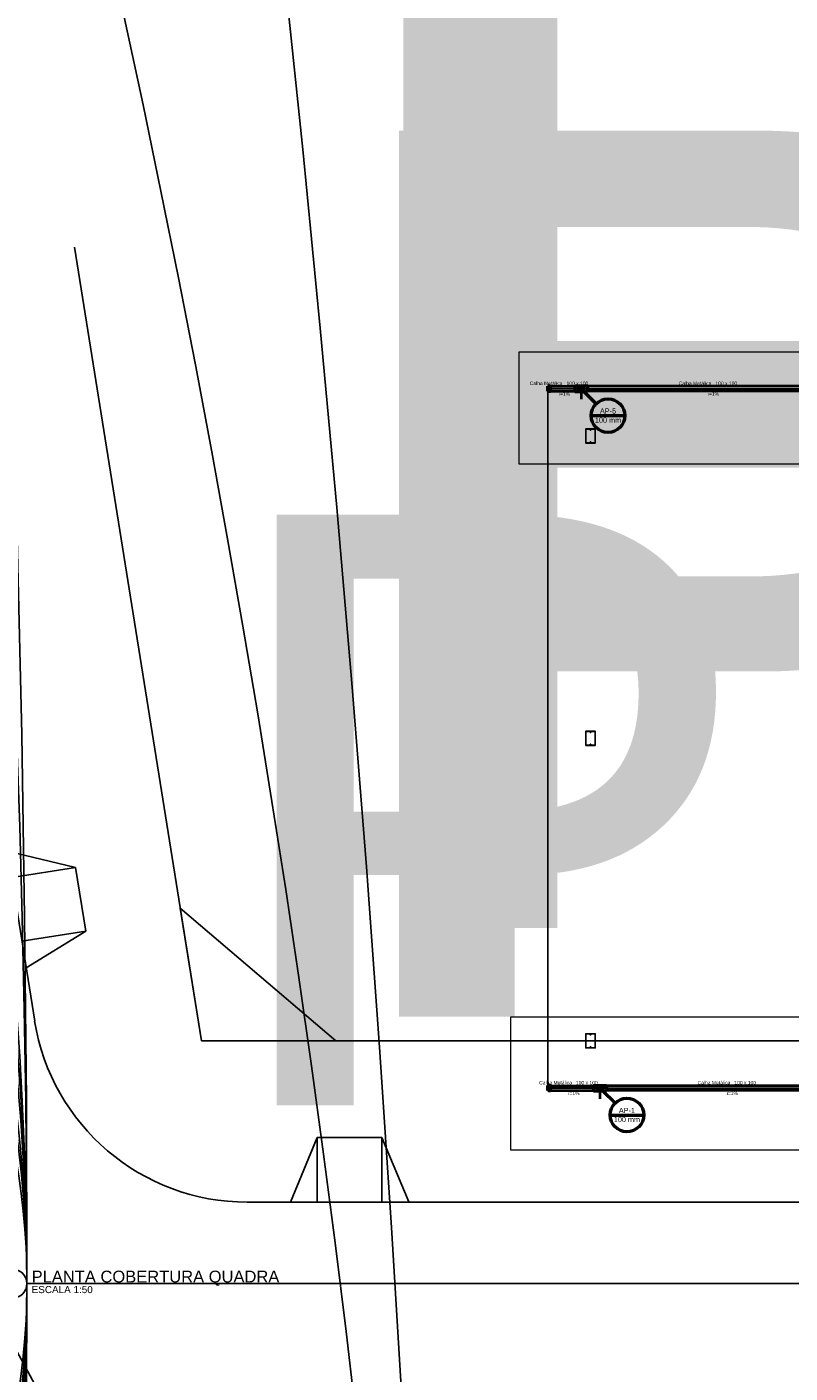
# Model space of a CAD drawing. Header units: millimetres. Extents: x -76 to 50459, y -22305 to 4164.
# Tile 28 of 85: x 2351 to 2383, y 2654 to 2711. Entities that reach past the tile are written whole.
import ezdxf

# ---------------------------------------------------------------- set-up
doc = ezdxf.new("R2010")
doc.units = ezdxf.units.MM
doc.linetypes.add('DIVIDE', pattern=[3.175, 1.27, -0.635, 0, -0.635, 0, -0.635])
doc.linetypes.add('DOTX2', pattern=[1.27, 0, -1.27])
for name, color, linetype, lineweight in [('AP-Condutos', 4, 'Continuous', 40), ('AP-Indicação coluna', 5, 'Continuous', 50), ('AP-Textos conduto', 7, 'Continuous', 25), ('DI-Detalhes', 1, 'Continuous', 13), ('Simbolos', 5, 'Continuous', 50), ('Simbolos_int', 2, 'Continuous', 20)]:
    doc.layers.add(name, color=color, linetype=linetype, lineweight=lineweight)
for name, color, linetype in [('AP-Sentido conduto', 9, 'Continuous'), ('TEXTO', 7, 'Continuous'), ('TEXTO @ 0.1 (1)', 7, 'Continuous'), ('TEXTO @ 10 (1)', 7, 'Continuous'), ('TEXTO @ 10 (2)', 7, 'Continuous'), ('TEXTO @ 100', 7, 'Continuous'), ('TEXTO @ 15', 7, 'Continuous'), ('TEXTO @ 20 (1)', 7, 'Continuous'), ('TEXTO @ 200', 7, 'Continuous'), ('TEXTO @ 25', 7, 'Continuous'), ('TEXTO @ 5', 7, 'Continuous'), ('TEXTO @ 7.5', 7, 'Continuous')]:
    doc.layers.add(name, color=color, linetype=linetype)
doc.styles.add('3', font='arial.ttf', dxfattribs={"height": 3})
doc.styles.add('5', font='arial.ttf', dxfattribs={"height": 5})
doc.styles.add('Arial', font='arial.ttf')

# ---------------------------------------------------------------- blocks, each defined once
blk = doc.blocks.new('SIMBOLO NOMENCLATURA')
at = {"linetype": 'Continuous'}
blk.add_line((0, 0), (250, 0), dxfattribs=at)
blk.add_circle((-30, 0), 30, dxfattribs=at)
blk = doc.blocks.new('*U154')
at = {"layer": 'TEXTO @ 100', "linetype": 'Continuous', "xscale": 20, "yscale": 20, "zscale": 20}
blk.add_blockref('SIMBOLO NOMENCLATURA', (2368.731, 2583.193), dxfattribs=at)
at = {"layer": 'TEXTO @ 15', "linetype": 'Continuous', "xscale": 3, "yscale": 3, "zscale": 3}
blk.add_blockref('SIMBOLO NOMENCLATURA', (2368.731, 2583.193), dxfattribs=at)
at = {"layer": 'TEXTO @ 20 (1)', "linetype": 'Continuous', "xscale": 4, "yscale": 4, "zscale": 4}
blk.add_blockref('SIMBOLO NOMENCLATURA', (2368.731, 2583.193), dxfattribs=at)
at = {"layer": 'TEXTO @ 200', "linetype": 'Continuous', "xscale": 40, "yscale": 40, "zscale": 40}
blk.add_blockref('SIMBOLO NOMENCLATURA', (2368.731, 2583.193), dxfattribs=at)
at = {"layer": 'TEXTO @ 25', "linetype": 'Continuous', "xscale": 5, "yscale": 5, "zscale": 5}
blk.add_blockref('SIMBOLO NOMENCLATURA', (2368.731, 2583.193), dxfattribs=at)
blk = doc.blocks.new('*U158')
at = {"layer": 'TEXTO @ 0.1 (1)', "linetype": 'Continuous', "xscale": 0.02, "yscale": 0.02, "zscale": 0.02}
blk.add_blockref('SIMBOLO NOMENCLATURA', (2350.87, 2657.882), dxfattribs=at)
at = {"layer": 'TEXTO @ 10 (1)', "linetype": 'Continuous', "xscale": 2, "yscale": 2, "zscale": 2}
blk.add_blockref('SIMBOLO NOMENCLATURA', (2350.87, 2657.882), dxfattribs=at)
at = {"layer": 'TEXTO @ 10 (2)', "linetype": 'Continuous', "xscale": 2, "yscale": 2, "zscale": 2}
blk.add_blockref('SIMBOLO NOMENCLATURA', (2350.87, 2657.882), dxfattribs=at)
at = {"layer": 'TEXTO @ 100', "linetype": 'Continuous', "xscale": 20, "yscale": 20, "zscale": 20}
blk.add_blockref('SIMBOLO NOMENCLATURA', (2350.87, 2657.882), dxfattribs=at)
at = {"layer": 'TEXTO @ 15', "linetype": 'Continuous', "xscale": 3, "yscale": 3, "zscale": 3}
blk.add_blockref('SIMBOLO NOMENCLATURA', (2350.87, 2657.882), dxfattribs=at)
at = {"layer": 'TEXTO @ 20 (1)', "linetype": 'Continuous', "xscale": 4, "yscale": 4, "zscale": 4}
blk.add_blockref('SIMBOLO NOMENCLATURA', (2350.87, 2657.882), dxfattribs=at)
at = {"layer": 'TEXTO @ 200', "linetype": 'Continuous', "xscale": 40, "yscale": 40, "zscale": 40}
blk.add_blockref('SIMBOLO NOMENCLATURA', (2350.87, 2657.882), dxfattribs=at)
at = {"layer": 'TEXTO @ 25', "linetype": 'Continuous', "xscale": 5, "yscale": 5, "zscale": 5}
blk.add_blockref('SIMBOLO NOMENCLATURA', (2350.87, 2657.882), dxfattribs=at)
at = {"layer": 'TEXTO @ 5', "linetype": 'Continuous'}
blk.add_blockref('SIMBOLO NOMENCLATURA', (2350.87, 2657.882), dxfattribs=at)
at = {"layer": 'TEXTO @ 7.5', "linetype": 'Continuous', "xscale": 1.5, "yscale": 1.5, "zscale": 1.5}
blk.add_blockref('SIMBOLO NOMENCLATURA', (2350.87, 2657.882), dxfattribs=at)
blk = doc.blocks.new('*U159')
at = {"layer": 'TEXTO @ 0.1 (1)', "style": '5'}
blk.add_text('PLANTA COBERTURA QUADRA', height=0.5, dxfattribs=at).set_placement((2351.07, 2657.932))
at = {"layer": 'TEXTO @ 10 (1)', "style": '5'}
blk.add_text('PLANTA COBERTURA QUADRA', height=50, dxfattribs=at).set_placement((2361.07, 2672.932))
at = {"layer": 'TEXTO @ 5', "style": '5'}
blk.add_text('PLANTA COBERTURA QUADRA', height=25, dxfattribs=at).set_placement((2358.57, 2665.432))
at = {"layer": 'TEXTO @ 7.5', "style": '5'}
blk.add_text('PLANTA COBERTURA QUADRA', height=37.5, dxfattribs=at).set_placement((2362.32, 2669.182))
blk = doc.blocks.new('*U160')
at = {"layer": 'TEXTO @ 0.1 (1)', "style": '3'}
blk.add_text('ESCALA 1:50', height=0.3, dxfattribs=at).set_placement((2351.07, 2657.482))

msp = doc.modelspace()

# ---------------------------------------------------------------- hatches: boundary and pattern name
at = {"layer": 'AP-Condutos', "linetype": 'Continuous'}
for points in [[(2374.3118, 2695.3101), (2374.3506, 2695.455), (2374.273, 2695.455)], [(2375.1118, 2665.7101), (2375.1506, 2665.855), (2375.073, 2665.855)]]:
    msp.add_hatch(color=256, dxfattribs=at).paths.add_polyline_path(points)
at = {"layer": 'AP-Sentido conduto', "linetype": 'Continuous'}
for points in [[(2373.8118, 2695.7601), (2373.7152, 2695.786), (2373.7152, 2695.7343)], [(2379.7118, 2695.7601), (2379.8084, 2695.7343), (2379.8084, 2695.786)], [(2374.2118, 2666.1601), (2374.1152, 2666.186), (2374.1152, 2666.1343)], [(2380.5118, 2666.1601), (2380.6084, 2666.1343), (2380.6084, 2666.186)]]:
    msp.add_hatch(color=256, dxfattribs=at).paths.add_polyline_path(points)

# ---------------------------------------------------------------- linework, layer by layer
for p, q in [((2352.8757, 2701.7448), (2358.2492, 2668.1601)), ((2346.1307, 2700.6656), (2351.1975, 2668.9981)), ((2352.9242, 2675.5003), (2350.0463, 2676.1928)), ((2352.9242, 2675.5003), (2350.2262, 2675.0686)), ((2352.9242, 2675.5003), (2353.3559, 2672.8023)), ((2357.3499, 2673.781), (2363.9415, 2668.1601)), ((2358.2492, 2668.1601), (2357.3499, 2673.781)), ((2353.3559, 2672.8023), (2350.6579, 2672.3706)), ((2353.3559, 2672.8023), (2350.8377, 2671.2465)), ((2358.2492, 2668.1601), (2363.9415, 2668.1601)), ((2363.9415, 2668.1601), (2424.0715, 2668.1601)), ((2363.1511, 2664.0675), (2362.0163, 2661.3336)), ((2363.1511, 2664.0675), (2363.1511, 2661.3352)), ((2363.1511, 2664.0675), (2365.8834, 2664.0675)), ((2365.8834, 2664.0711), (2367.0255, 2661.3403)), ((2365.8834, 2664.0675), (2365.8834, 2661.3352)), ((2360.1908, 2661.3294), (2424.0715, 2661.3294))]:
    msp.add_line(p, q)
for points in [[(2372.9118, 2666.1601), (2422.9118, 2666.1601), (2422.9118, 2695.7601), (2372.9118, 2695.7601)], [(2374.7118, 2693.5101), (2374.7118, 2693.4601), (2374.5118, 2693.4601), (2374.5118, 2694.0601), (2374.7118, 2694.0601), (2374.7118, 2694.0101), (2374.7043, 2694.0101), (2374.7043, 2694.0526), (2374.5193, 2694.0526), (2374.5193, 2693.4676), (2374.7043, 2693.4676), (2374.7043, 2693.5101)], [(2374.7118, 2693.5101), (2374.7118, 2693.4601), (2374.9118, 2693.4601), (2374.9118, 2694.0601), (2374.7118, 2694.0601), (2374.7118, 2694.0101), (2374.7193, 2694.0101), (2374.7193, 2694.0526), (2374.9043, 2694.0526), (2374.9043, 2693.4676), (2374.7193, 2693.4676), (2374.7193, 2693.5101)], [(2374.7118, 2680.7101), (2374.7118, 2680.6601), (2374.5118, 2680.6601), (2374.5118, 2681.2601), (2374.7118, 2681.2601), (2374.7118, 2681.2101), (2374.7043, 2681.2101), (2374.7043, 2681.2526), (2374.5193, 2681.2526), (2374.5193, 2680.6676), (2374.7043, 2680.6676), (2374.7043, 2680.7101)], [(2374.7118, 2680.7101), (2374.7118, 2680.6601), (2374.9118, 2680.6601), (2374.9118, 2681.2601), (2374.7118, 2681.2601), (2374.7118, 2681.2101), (2374.7193, 2681.2101), (2374.7193, 2681.2526), (2374.9043, 2681.2526), (2374.9043, 2680.6676), (2374.7193, 2680.6676), (2374.7193, 2680.7101)], [(2374.7118, 2667.9101), (2374.7118, 2667.8601), (2374.5118, 2667.8601), (2374.5118, 2668.4601), (2374.7118, 2668.4601), (2374.7118, 2668.4101), (2374.7043, 2668.4101), (2374.7043, 2668.4526), (2374.5193, 2668.4526), (2374.5193, 2667.8676), (2374.7043, 2667.8676), (2374.7043, 2667.9101)], [(2374.7118, 2667.9101), (2374.7118, 2667.8601), (2374.9118, 2667.8601), (2374.9118, 2668.4601), (2374.7118, 2668.4601), (2374.7118, 2668.4101), (2374.7193, 2668.4101), (2374.7193, 2668.4526), (2374.9043, 2668.4526), (2374.9043, 2667.8676), (2374.7193, 2667.8676), (2374.7193, 2667.9101)]]:
    msp.add_lwpolyline(points, close=True)
msp.add_arc((2360.1908, 2670.4371), 9.1077, 189.09028, 270)
at = {"layer": 'AP-Condutos'}
for p, q in [((2373.0162, 2695.8601), (2374.0418, 2695.8601)), ((2373.0162, 2695.6601), (2374.0418, 2695.6601)), ((2385.2418, 2695.8601), (2374.5818, 2695.8601)), ((2385.2418, 2695.6601), (2374.5818, 2695.6601)), ((2373.0162, 2666.2601), (2374.8418, 2666.2601)), ((2373.0162, 2666.0601), (2374.8418, 2666.0601)), ((2386.0418, 2666.2601), (2375.3818, 2666.2601)), ((2386.0418, 2666.0601), (2375.3818, 2666.0601))]:
    msp.add_line(p, q, dxfattribs=at)
for points in [[(2374.2618, 2695.6735), (2374.2758, 2695.6669), (2374.2906, 2695.6624), (2374.306, 2695.6603), (2374.3215, 2695.6606), (2374.3367, 2695.6633), (2374.3514, 2695.6683), (2374.3651, 2695.6755), (2374.3775, 2695.6848), (2374.3884, 2695.6959), (2374.3974, 2695.7085), (2374.4044, 2695.7223), (2374.4091, 2695.7371), (2374.4115, 2695.7524), (2374.4115, 2695.7679), (2374.4091, 2695.7832), (2374.4044, 2695.798), (2374.3974, 2695.8118), (2374.3884, 2695.8244), (2374.3775, 2695.8355), (2374.3651, 2695.8447), (2374.3514, 2695.852), (2374.3367, 2695.857), (2374.3215, 2695.8597), (2374.306, 2695.86), (2374.2906, 2695.8579), (2374.2758, 2695.8534), (2374.2618, 2695.8467)], [(2374.3118, 2695.6601), (2374.3118, 2695.3101)], [(2375.0618, 2666.0735), (2375.0758, 2666.0669), (2375.0906, 2666.0624), (2375.106, 2666.0603), (2375.1215, 2666.0606), (2375.1367, 2666.0633), (2375.1514, 2666.0683), (2375.1651, 2666.0755), (2375.1775, 2666.0848), (2375.1884, 2666.0959), (2375.1974, 2666.1085), (2375.2044, 2666.1223), (2375.2091, 2666.1371), (2375.2115, 2666.1524), (2375.2115, 2666.1679), (2375.2091, 2666.1832), (2375.2044, 2666.198), (2375.1974, 2666.2118), (2375.1884, 2666.2244), (2375.1775, 2666.2355), (2375.1651, 2666.2447), (2375.1514, 2666.252), (2375.1367, 2666.257), (2375.1215, 2666.2597), (2375.106, 2666.26), (2375.0906, 2666.2579), (2375.0758, 2666.2534), (2375.0618, 2666.2467)], [(2375.1118, 2666.0601), (2375.1118, 2665.7101)]]:
    msp.add_lwpolyline(points, dxfattribs=at)
at = {"layer": 'AP-Indicação coluna'}
for p, q in [((2374.9512, 2695.1207), (2374.4258, 2695.6461)), ((2374.7435, 2694.6193), (2376.1616, 2694.6193)), ((2375.7512, 2665.5207), (2375.2258, 2666.0461)), ((2375.5435, 2665.0193), (2376.9616, 2665.0193))]:
    msp.add_line(p, q, dxfattribs=at)
for centre in [(2375.4526, 2694.6193), (2376.2526, 2665.0193)]:
    msp.add_circle(centre, 0.709, dxfattribs=at)
at = {"layer": 'AP-Sentido conduto'}
for points in [[(2373.4118, 2695.7601), (2373.8118, 2695.7601)], [(2380.1118, 2695.7601), (2379.7118, 2695.7601)], [(2373.8118, 2666.1601), (2374.2118, 2666.1601)], [(2380.9118, 2666.1601), (2380.5118, 2666.1601)]]:
    msp.add_lwpolyline(points, dxfattribs=at)
at = {"layer": 'DI-Detalhes'}
for points in [[(2371.6934, 2697.3219), (2423.5404, 2697.3219), (2423.5404, 2692.564), (2371.6934, 2692.564), (2371.6934, 2697.3219)], [(2371.3446, 2669.1819), (2424.6849, 2669.1819), (2424.6849, 2663.5361), (2371.3446, 2663.5361), (2371.3446, 2669.1819)]]:
    msp.add_lwpolyline(points, dxfattribs=at)
at = {"layer": 'Simbolos'}
for p, q in [((2372.9018, 2695.6541), (2372.9018, 2695.8661)), ((2372.9118, 2695.8661), (2372.9018, 2695.8661)), ((2372.9118, 2695.6541), (2372.9018, 2695.6541)), ((2372.9192, 2695.8661), (2372.9118, 2695.8661)), ((2372.9192, 2695.6541), (2372.9118, 2695.6541)), ((2372.948, 2695.8661), (2372.9192, 2695.8661)), ((2372.948, 2695.6541), (2372.9192, 2695.6541)), ((2372.95, 2695.8681), (2372.95, 2695.8734)), ((2372.95, 2695.6521), (2372.95, 2695.6468)), ((2372.9748, 2695.8754), (2372.952, 2695.8754)), ((2372.9748, 2695.6448), (2372.952, 2695.6448)), ((2372.9768, 2695.8681), (2372.9768, 2695.8734)), ((2372.9768, 2695.6521), (2372.9768, 2695.6468)), ((2373.0102, 2695.8661), (2372.9788, 2695.8661)), ((2372.9788, 2695.6541), (2373.0102, 2695.6541)), ((2373.0162, 2695.6601), (2373.0162, 2695.8601)), ((2374.0418, 2695.8741), (2374.5818, 2695.8741)), ((2374.0418, 2695.8741), (2374.0418, 2695.6461)), ((2374.0418, 2695.6461), (2374.5818, 2695.6461)), ((2374.5818, 2695.8741), (2374.5818, 2695.6461)), ((2372.9018, 2666.0541), (2372.9018, 2666.2661)), ((2372.9118, 2666.2661), (2372.9018, 2666.2661)), ((2372.9118, 2666.0541), (2372.9018, 2666.0541)), ((2372.9192, 2666.2661), (2372.9118, 2666.2661)), ((2372.9192, 2666.0541), (2372.9118, 2666.0541)), ((2372.948, 2666.2661), (2372.9192, 2666.2661)), ((2372.948, 2666.0541), (2372.9192, 2666.0541)), ((2372.95, 2666.2681), (2372.95, 2666.2734)), ((2372.95, 2666.0521), (2372.95, 2666.0468)), ((2372.9748, 2666.2754), (2372.952, 2666.2754)), ((2372.9748, 2666.0448), (2372.952, 2666.0448)), ((2372.9768, 2666.2681), (2372.9768, 2666.2734)), ((2372.9768, 2666.0521), (2372.9768, 2666.0468)), ((2373.0102, 2666.2661), (2372.9788, 2666.2661)), ((2372.9788, 2666.0541), (2373.0102, 2666.0541)), ((2373.0162, 2666.0601), (2373.0162, 2666.2601)), ((2374.8418, 2666.2741), (2375.3818, 2666.2741)), ((2374.8418, 2666.2741), (2374.8418, 2666.0461)), ((2374.8418, 2666.0461), (2375.3818, 2666.0461)), ((2375.3818, 2666.2741), (2375.3818, 2666.0461))]:
    msp.add_line(p, q, dxfattribs=at)
for points in [[(2372.948, 2695.8661), (2372.9483, 2695.8662), (2372.9487, 2695.8663), (2372.949, 2695.8664), (2372.9493, 2695.8666), (2372.9495, 2695.8669), (2372.9497, 2695.8671), (2372.9499, 2695.8675), (2372.95, 2695.8678), (2372.95, 2695.8681)], [(2372.95, 2695.6521), (2372.95, 2695.6525), (2372.9499, 2695.6528), (2372.9497, 2695.6531), (2372.9495, 2695.6534), (2372.9493, 2695.6537), (2372.949, 2695.6539), (2372.9487, 2695.654), (2372.9483, 2695.6541), (2372.948, 2695.6541)], [(2372.952, 2695.8754), (2372.9516, 2695.8754), (2372.9513, 2695.8753), (2372.951, 2695.8752), (2372.9507, 2695.875), (2372.9505, 2695.8747), (2372.9503, 2695.8744), (2372.9501, 2695.8741), (2372.95, 2695.8738), (2372.95, 2695.8734)], [(2372.95, 2695.6468), (2372.95, 2695.6465), (2372.9501, 2695.6462), (2372.9503, 2695.6458), (2372.9505, 2695.6456), (2372.9507, 2695.6453), (2372.951, 2695.6451), (2372.9513, 2695.645), (2372.9516, 2695.6449), (2372.952, 2695.6448)], [(2372.9768, 2695.8734), (2372.9768, 2695.8738), (2372.9767, 2695.8741), (2372.9765, 2695.8744), (2372.9763, 2695.8747), (2372.9761, 2695.875), (2372.9758, 2695.8752), (2372.9755, 2695.8753), (2372.9751, 2695.8754), (2372.9748, 2695.8754)], [(2372.9748, 2695.6448), (2372.9751, 2695.6449), (2372.9755, 2695.645), (2372.9758, 2695.6451), (2372.9761, 2695.6453), (2372.9763, 2695.6456), (2372.9765, 2695.6458), (2372.9767, 2695.6462), (2372.9768, 2695.6465), (2372.9768, 2695.6468)], [(2372.9768, 2695.8681), (2372.9768, 2695.8678), (2372.9769, 2695.8675), (2372.9771, 2695.8671), (2372.9773, 2695.8669), (2372.9775, 2695.8666), (2372.9778, 2695.8664), (2372.9781, 2695.8663), (2372.9784, 2695.8662), (2372.9788, 2695.8661)], [(2372.9788, 2695.6541), (2372.9784, 2695.6541), (2372.9781, 2695.654), (2372.9778, 2695.6539), (2372.9775, 2695.6537), (2372.9773, 2695.6534), (2372.9771, 2695.6531), (2372.9769, 2695.6528), (2372.9768, 2695.6525), (2372.9768, 2695.6521)], [(2373.0162, 2695.8601), (2373.0161, 2695.8612), (2373.0158, 2695.8622), (2373.0154, 2695.8631), (2373.0148, 2695.864), (2373.014, 2695.8647), (2373.0132, 2695.8653), (2373.0122, 2695.8658), (2373.0112, 2695.866), (2373.0102, 2695.8661)], [(2373.0102, 2695.6541), (2373.0112, 2695.6542), (2373.0122, 2695.6545), (2373.0132, 2695.6549), (2373.014, 2695.6555), (2373.0148, 2695.6563), (2373.0154, 2695.6571), (2373.0158, 2695.6581), (2373.0161, 2695.6591), (2373.0162, 2695.6601)], [(2372.948, 2666.2661), (2372.9483, 2666.2662), (2372.9487, 2666.2663), (2372.949, 2666.2664), (2372.9493, 2666.2666), (2372.9495, 2666.2669), (2372.9497, 2666.2671), (2372.9499, 2666.2675), (2372.95, 2666.2678), (2372.95, 2666.2681)], [(2372.95, 2666.0521), (2372.95, 2666.0525), (2372.9499, 2666.0528), (2372.9497, 2666.0531), (2372.9495, 2666.0534), (2372.9493, 2666.0537), (2372.949, 2666.0539), (2372.9487, 2666.054), (2372.9483, 2666.0541), (2372.948, 2666.0541)], [(2372.952, 2666.2754), (2372.9516, 2666.2754), (2372.9513, 2666.2753), (2372.951, 2666.2752), (2372.9507, 2666.275), (2372.9505, 2666.2747), (2372.9503, 2666.2744), (2372.9501, 2666.2741), (2372.95, 2666.2738), (2372.95, 2666.2734)], [(2372.95, 2666.0468), (2372.95, 2666.0465), (2372.9501, 2666.0462), (2372.9503, 2666.0458), (2372.9505, 2666.0456), (2372.9507, 2666.0453), (2372.951, 2666.0451), (2372.9513, 2666.045), (2372.9516, 2666.0449), (2372.952, 2666.0448)], [(2372.9768, 2666.2734), (2372.9768, 2666.2738), (2372.9767, 2666.2741), (2372.9765, 2666.2744), (2372.9763, 2666.2747), (2372.9761, 2666.275), (2372.9758, 2666.2752), (2372.9755, 2666.2753), (2372.9751, 2666.2754), (2372.9748, 2666.2754)], [(2372.9748, 2666.0448), (2372.9751, 2666.0449), (2372.9755, 2666.045), (2372.9758, 2666.0451), (2372.9761, 2666.0453), (2372.9763, 2666.0456), (2372.9765, 2666.0458), (2372.9767, 2666.0462), (2372.9768, 2666.0465), (2372.9768, 2666.0468)], [(2372.9768, 2666.2681), (2372.9768, 2666.2678), (2372.9769, 2666.2675), (2372.9771, 2666.2671), (2372.9773, 2666.2669), (2372.9775, 2666.2666), (2372.9778, 2666.2664), (2372.9781, 2666.2663), (2372.9784, 2666.2662), (2372.9788, 2666.2661)], [(2372.9788, 2666.0541), (2372.9784, 2666.0541), (2372.9781, 2666.054), (2372.9778, 2666.0539), (2372.9775, 2666.0537), (2372.9773, 2666.0534), (2372.9771, 2666.0531), (2372.9769, 2666.0528), (2372.9768, 2666.0525), (2372.9768, 2666.0521)], [(2373.0162, 2666.2601), (2373.0161, 2666.2612), (2373.0158, 2666.2622), (2373.0154, 2666.2631), (2373.0148, 2666.264), (2373.014, 2666.2647), (2373.0132, 2666.2653), (2373.0122, 2666.2658), (2373.0112, 2666.266), (2373.0102, 2666.2661)], [(2373.0102, 2666.0541), (2373.0112, 2666.0542), (2373.0122, 2666.0545), (2373.0132, 2666.0549), (2373.014, 2666.0555), (2373.0148, 2666.0563), (2373.0154, 2666.0571), (2373.0158, 2666.0581), (2373.0161, 2666.0591), (2373.0162, 2666.0601)]]:
    msp.add_lwpolyline(points, dxfattribs=at)
at = {"layer": 'Simbolos', "linetype": 'DIVIDE'}
for centre in [(2374.3118, 2695.7601), (2375.1118, 2666.1601)]:
    msp.add_circle(centre, 0.1, dxfattribs=at)
at = {"layer": 'Simbolos_int'}
for p, q in [((2372.95, 2695.8661), (2372.95, 2695.6541)), ((2372.9768, 2695.8661), (2372.9768, 2695.6541)), ((2374.0418, 2695.8601), (2374.5818, 2695.8601)), ((2374.0418, 2695.6601), (2374.5818, 2695.6601)), ((2374.0818, 2695.6601), (2374.0818, 2695.8601)), ((2374.0918, 2695.6601), (2374.0918, 2695.8601)), ((2374.5318, 2695.8601), (2374.5318, 2695.6601)), ((2374.5418, 2695.8601), (2374.5418, 2695.6601)), ((2372.95, 2666.2661), (2372.95, 2666.0541)), ((2372.9768, 2666.2661), (2372.9768, 2666.0541)), ((2374.8418, 2666.2601), (2375.3818, 2666.2601)), ((2374.8418, 2666.0601), (2375.3818, 2666.0601)), ((2374.8818, 2666.0601), (2374.8818, 2666.2601)), ((2374.8918, 2666.0601), (2374.8918, 2666.2601)), ((2375.3318, 2666.2601), (2375.3318, 2666.0601)), ((2375.3418, 2666.2601), (2375.3418, 2666.0601))]:
    msp.add_line(p, q, dxfattribs=at)
at = {"layer": 'Simbolos_int', "linetype": 'DOTX2'}
for p, q in [((2374.0418, 2695.7601), (2374.5818, 2695.7601)), ((2374.8418, 2666.1601), (2375.3818, 2666.1601))]:
    msp.add_line(p, q, dxfattribs=at)

# ---------------------------------------------------------------- block references
at = {"layer": 'TEXTO'}
for name in ['*U159', '*U158', '*U154', '*U160']:
    msp.add_blockref(name, (0, 0), dxfattribs=at)

# ---------------------------------------------------------------- texts
at = {"layer": 'AP-Indicação coluna', "char_height": 0.22, "attachment_point": 8, "line_spacing_factor": 0.6, "style": 'Arial'}
for s, insert, width in [('AP-5', (2375.4526, 2694.7019), 1.366616), ('100 mm', (2375.4526, 2694.3167), 2.220122), ('AP-1', (2376.2526, 2665.1019), 1.366616), ('100 mm', (2376.2526, 2664.7167), 2.220122)]:
    msp.add_mtext(s, dxfattribs=dict(at, insert=insert, width=width))
at = {"layer": 'AP-Textos conduto', "char_height": 0.15, "line_spacing_factor": 0.6, "style": 'Arial'}
for s, insert, width, attachment_point in [('Calha Metálica', (2373.5268, 2695.9106), 2.77157, 9), ('100 x 100', (2373.6968, 2695.9106), 1.840473, 7), ('Calha Metálica', (2379.8268, 2695.9106), 2.77157, 9), ('100 x 100', (2379.9968, 2695.9106), 1.840473, 7), ('i=1%', (2373.6118, 2695.4606), 0.943445, 8), ('i=1%', (2379.9118, 2695.4606), 0.943445, 8), ('Calha Metálica', (2373.9268, 2666.3106), 2.77157, 9), ('100 x 100', (2374.0968, 2666.3106), 1.840473, 7), ('Calha Metálica', (2380.6268, 2666.3106), 2.77157, 9), ('100 x 100', (2380.7968, 2666.3106), 1.840473, 7), ('i=1%', (2374.0118, 2665.8606), 0.943445, 8), ('i=1%', (2380.7118, 2665.8606), 0.943445, 8)]:
    msp.add_mtext(s, dxfattribs=dict(at, insert=insert, width=width, attachment_point=attachment_point))

doc.saveas('drawing.dxf')
